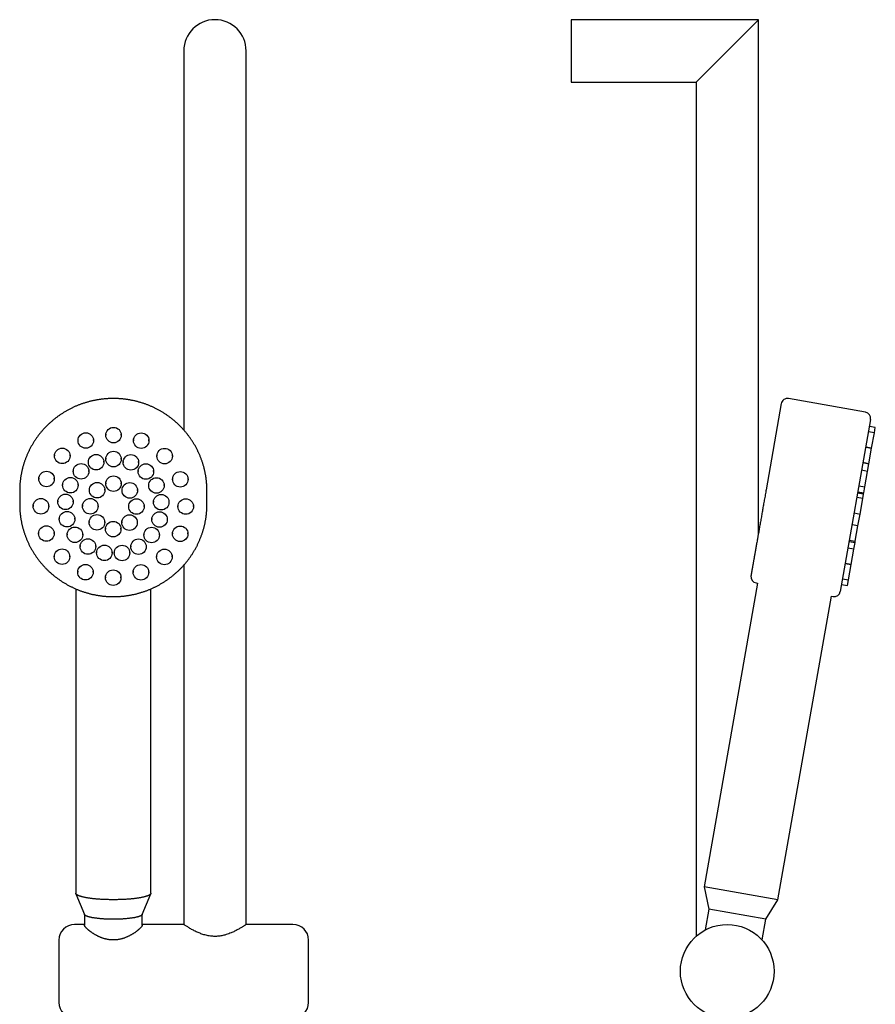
# Model space of a CAD drawing. Header units: millimetres. Extents: x 8 to 1188, y 12 to 1567.
# Tile 14 of 14: x 713 to 987, y 1251 to 1567. Entities that reach past the tile are written whole.
import ezdxf

# ---------------------------------------------------------------- set-up
doc = ezdxf.new("R2010")
doc.units = ezdxf.units.MM

msp = doc.modelspace()

# ---------------------------------------------------------------- linework, layer by layer
at = {"color": 7, "linetype": 'Continuous', "lineweight": 30}
for p, q in [((950, 1567), (890, 1567)), ((890, 1567), (890, 1547)), ((950, 1567), (930, 1547)), ((950, 1402.34), (950, 1567)), ((765.87, 1557), (765.87, 1435.51)), ((785.87, 1277), (785.87, 1557)), ((890, 1547), (930, 1547)), ((930, 1547), (930, 1273.18)), ((984.32, 1441.2), (959.65, 1445.55)), ((957.33, 1443.93), (952.47, 1416.35)), ((985.94, 1438.88), (976.22, 1383.73)), ((987.44, 1436.28), (985.54, 1436.62)), ((987.14, 1434.56), (987.44, 1436.28)), ((740.86, 1434.15), (740.86, 1433.82)), ((745.87, 1433.82), (745.87, 1434.15)), ((987.14, 1434.56), (985.24, 1434.9)), ((986.27, 1429.63), (987.14, 1434.56)), ((731.98, 1432.43), (731.98, 1432.1)), ((736.99, 1432.1), (736.99, 1432.43)), ((749.73, 1432.39), (749.73, 1432.06)), ((754.74, 1432.06), (754.74, 1432.39)), ((986.27, 1429.63), (984.37, 1429.96)), ((984.37, 1429.96), (986.27, 1429.63)), ((985.4, 1424.69), (986.27, 1429.63)), ((986.27, 1429.63), (986.27, 1429.63)), ((724.44, 1427.5), (724.44, 1427.16)), ((729.46, 1427.16), (729.46, 1427.5)), ((740.86, 1426.47), (740.86, 1426.14)), ((745.87, 1426.14), (745.87, 1426.47)), ((757.25, 1427.43), (757.25, 1427.09)), ((762.26, 1427.09), (762.26, 1427.43)), ((735.29, 1425.47), (735.29, 1425.13)), ((740.31, 1425.13), (740.31, 1425.47)), ((746.42, 1425.43), (746.42, 1425.1)), ((751.43, 1425.1), (751.43, 1425.43)), ((985.4, 1424.68), (983.49, 1425.02)), ((983.5, 1425.03), (985.4, 1424.69)), ((984.97, 1422.23), (985.4, 1424.68)), ((985.4, 1424.68), (985.4, 1424.69)), ((730.47, 1422.55), (730.47, 1422.21)), ((735.48, 1422.21), (735.48, 1422.55)), ((751.22, 1422.48), (751.22, 1422.15)), ((756.23, 1422.15), (756.23, 1422.48)), ((984.97, 1422.23), (983.06, 1422.56)), ((984.1, 1417.29), (984.97, 1422.23)), ((719.4, 1420.1), (719.4, 1419.76)), ((724.41, 1419.76), (724.41, 1420.1)), ((727.05, 1418.11), (727.05, 1417.78)), ((732.06, 1417.78), (732.06, 1418.11)), ((740.86, 1418.6), (740.86, 1418.26)), ((745.87, 1418.26), (745.87, 1418.6)), ((754.62, 1418.02), (754.62, 1417.69)), ((759.63, 1417.69), (759.63, 1418.02)), ((762.26, 1420), (762.26, 1419.67)), ((767.27, 1419.67), (767.27, 1420)), ((982.19, 1417.63), (984.1, 1417.29)), ((983.75, 1415.31), (984.1, 1417.29)), ((713.32, 1416.66), (713.32, 1416.01)), ((713.32, 1416.01), (713.32, 1411.66)), ((735.61, 1416.5), (735.61, 1416.16)), ((740.62, 1416.16), (740.62, 1416.5)), ((746.08, 1416.43), (746.08, 1416.09)), ((751.09, 1416.09), (751.09, 1416.43)), ((773.32, 1416.01), (773.31, 1416.63)), ((773.32, 1411.66), (773.32, 1416.01)), ((983.67, 1414.89), (981.77, 1415.22)), ((981.84, 1415.65), (983.75, 1415.31)), ((983.42, 1413.49), (983.67, 1414.89)), ((983.67, 1414.89), (983.75, 1415.31)), ((717.61, 1411.36), (717.61, 1411.02)), ((722.63, 1411.02), (722.63, 1411.36)), ((725.48, 1412.76), (725.48, 1412.42)), ((730.49, 1412.42), (730.49, 1412.76)), ((733.41, 1411.36), (733.41, 1411.02)), ((738.42, 1411.02), (738.42, 1411.36)), ((748.21, 1411.26), (748.21, 1410.92)), ((753.22, 1410.92), (753.22, 1411.26)), ((756.15, 1412.66), (756.15, 1412.32)), ((761.16, 1412.32), (761.16, 1412.66)), ((764.01, 1411.26), (764.01, 1410.92)), ((769.02, 1410.92), (769.02, 1411.26)), ((983.42, 1413.49), (981.52, 1413.83)), ((982.55, 1408.56), (983.42, 1413.49)), ((980.65, 1408.89), (982.55, 1408.56)), ((981.88, 1404.74), (982.55, 1408.56)), ((725.98, 1407.21), (725.98, 1406.87)), ((731, 1406.87), (731, 1407.21)), ((735.54, 1406.19), (735.54, 1405.85)), ((740.55, 1405.85), (740.55, 1406.19)), ((746.01, 1406.12), (746.01, 1405.78)), ((751.02, 1405.78), (751.02, 1406.12)), ((755.61, 1407.11), (755.61, 1406.77)), ((760.62, 1406.77), (760.62, 1407.11)), ((981.88, 1404.74), (979.98, 1405.08)), ((981.01, 1399.81), (981.88, 1404.74)), ((719.36, 1402.61), (719.36, 1402.28)), ((724.37, 1402.28), (724.37, 1402.61)), ((728.49, 1402.21), (728.49, 1401.87)), ((733.5, 1401.87), (733.5, 1402.21)), ((740.76, 1404.02), (740.76, 1403.69)), ((745.77, 1403.69), (745.77, 1404.02)), ((753.07, 1402.13), (753.07, 1401.79)), ((758.08, 1401.79), (758.08, 1402.13)), ((762.22, 1402.52), (762.22, 1402.19)), ((767.23, 1402.19), (767.23, 1402.52)), ((732.66, 1398.44), (732.66, 1398.1)), ((737.67, 1398.1), (737.67, 1398.44)), ((748.87, 1398.39), (748.87, 1398.05)), ((753.89, 1398.05), (753.89, 1398.39)), ((979.04, 1399.74), (980.94, 1399.41)), ((979.11, 1400.15), (981.01, 1399.81)), ((980.57, 1397.32), (980.94, 1399.41)), ((980.94, 1399.41), (981.01, 1399.81)), ((724.37, 1395.19), (724.37, 1394.86)), ((729.38, 1394.86), (729.38, 1395.19)), ((737.93, 1396.41), (737.93, 1396.07)), ((742.94, 1396.07), (742.94, 1396.41)), ((743.59, 1396.39), (743.59, 1396.06)), ((748.6, 1396.06), (748.6, 1396.39)), ((757.18, 1395.12), (757.18, 1394.79)), ((762.19, 1394.79), (762.19, 1395.12)), ((980.57, 1397.32), (978.67, 1397.66)), ((979.7, 1392.39), (980.57, 1397.32)), ((765.87, 1392.15), (765.87, 1277)), ((979.7, 1392.36), (977.79, 1392.69)), ((977.8, 1392.72), (979.7, 1392.39)), ((978.83, 1387.42), (979.7, 1392.36)), ((979.7, 1392.36), (979.7, 1392.39)), ((731.89, 1390.22), (731.89, 1389.89)), ((736.9, 1389.89), (736.9, 1390.22)), ((749.64, 1390.19), (749.64, 1389.85)), ((754.65, 1389.85), (754.65, 1390.19)), ((740.76, 1388.47), (740.76, 1388.13)), ((745.77, 1388.13), (745.77, 1388.47)), ((949.74, 1386.37), (932.59, 1289.1)), ((949.23, 1386.46), (949.74, 1386.37)), ((976.61, 1386), (978.52, 1385.66)), ((976.92, 1387.76), (978.83, 1387.42)), ((978.52, 1385.66), (978.83, 1387.42)), ((731.31, 1384.55), (731.31, 1287.02)), ((755.32, 1287.02), (755.32, 1384.55)), ((956.24, 1284.93), (973.39, 1382.2)), ((973.39, 1382.2), (973.9, 1382.11)), ((932.59, 1289.1), (934.12, 1281.88)), ((956.24, 1284.93), (932.59, 1289.1)), ((731.34, 1286.87), (734.1, 1280.16)), ((752.54, 1280.16), (755.29, 1286.87)), ((952.33, 1278.67), (956.24, 1284.93)), ((934.12, 1281.88), (932.95, 1275.24)), ((952.33, 1278.67), (934.12, 1281.88)), ((734.07, 1280.22), (734.07, 1276.77)), ((752.56, 1276.77), (752.56, 1280.22)), ((951.15, 1272.03), (952.33, 1278.67)), ((734.07, 1277), (730.87, 1277)), ((765.87, 1277), (752.56, 1277)), ((800.87, 1277), (785.87, 1277)), ((725.87, 1272), (725.87, 1262)), ((805.87, 1252), (805.87, 1262))]:
    msp.add_line(p, q, dxfattribs=at)
at = {"color": 7, "linetype": 'Continuous', "lineweight": 30, "flags": 128}
for points in [[(713.32, 1412.31), (713.32, 1411.66), (713.32, 1411.07)], [(773.31, 1411), (773.32, 1411.66), (773.31, 1412.29)], [(743.32, 1284.93), (743, 1284.93), (742.69, 1284.93), (742.37, 1284.94), (742.06, 1284.94), (741.75, 1284.95), (741.44, 1284.96), (741.13, 1284.97), (740.82, 1284.98), (740.51, 1284.99), (740.21, 1285), (739.91, 1285.02), (739.61, 1285.03), (739.31, 1285.05), (739.01, 1285.07), (738.72, 1285.09), (738.43, 1285.11), (738.15, 1285.13), (737.86, 1285.16), (737.59, 1285.18), (737.31, 1285.21), (737.04, 1285.24), (736.78, 1285.27), (736.51, 1285.3), (736.26, 1285.33), (736.01, 1285.36), (735.76, 1285.4), (735.52, 1285.43), (735.28, 1285.47), (735.05, 1285.5), (734.83, 1285.54), (734.61, 1285.58), (734.39, 1285.62), (734.19, 1285.66), (733.98, 1285.7), (733.79, 1285.75), (733.6, 1285.79), (733.42, 1285.84), (733.25, 1285.88), (733.08, 1285.93), (732.92, 1285.97), (732.76, 1286.02), (732.62, 1286.07), (732.48, 1286.12), (732.35, 1286.17), (732.22, 1286.22), (732.11, 1286.27), (732, 1286.32), (731.9, 1286.37), (731.8, 1286.42), (731.72, 1286.48), (731.64, 1286.53), (731.57, 1286.58), (731.51, 1286.64), (731.46, 1286.69), (731.41, 1286.74), (731.37, 1286.8), (731.35, 1286.85), (731.32, 1286.91), (731.31, 1286.96), (731.31, 1287.02)], [(755.32, 1287.02), (755.32, 1286.96), (755.31, 1286.91), (755.29, 1286.85), (755.26, 1286.8), (755.22, 1286.74), (755.18, 1286.69), (755.12, 1286.64), (755.06, 1286.58), (754.99, 1286.53), (754.91, 1286.48), (754.83, 1286.42), (754.74, 1286.37), (754.63, 1286.32), (754.53, 1286.27), (754.41, 1286.22), (754.29, 1286.17), (754.15, 1286.12), (754.01, 1286.07), (753.87, 1286.02), (753.71, 1285.97), (753.55, 1285.93), (753.39, 1285.88), (753.21, 1285.84), (753.03, 1285.79), (752.84, 1285.75), (752.65, 1285.7), (752.45, 1285.66), (752.24, 1285.62), (752.03, 1285.58), (751.81, 1285.54), (751.58, 1285.5), (751.35, 1285.47), (751.11, 1285.43), (750.87, 1285.4), (750.63, 1285.36), (750.37, 1285.33), (750.12, 1285.3), (749.86, 1285.27), (749.59, 1285.24), (749.32, 1285.21), (749.05, 1285.18), (748.77, 1285.16), (748.49, 1285.13), (748.2, 1285.11), (747.91, 1285.09), (747.62, 1285.07), (747.32, 1285.05), (747.03, 1285.03), (746.73, 1285.02), (746.42, 1285), (746.12, 1284.99), (745.81, 1284.98), (745.5, 1284.97), (745.19, 1284.96), (744.88, 1284.95), (744.57, 1284.94), (744.26, 1284.94), (743.94, 1284.93), (743.63, 1284.93), (743.32, 1284.93)], [(743.32, 1278.67), (743.05, 1278.67), (742.78, 1278.68), (742.51, 1278.68), (742.24, 1278.68), (741.97, 1278.69), (741.7, 1278.7), (741.44, 1278.71), (741.17, 1278.72), (740.91, 1278.73), (740.65, 1278.74), (740.4, 1278.75), (740.14, 1278.77), (739.89, 1278.79), (739.64, 1278.8), (739.39, 1278.82), (739.15, 1278.84), (738.91, 1278.87), (738.67, 1278.89), (738.44, 1278.91), (738.22, 1278.94), (737.99, 1278.97), (737.77, 1278.99), (737.56, 1279.02), (737.35, 1279.05), (737.15, 1279.08), (736.95, 1279.11), (736.76, 1279.15), (736.57, 1279.18), (736.39, 1279.22), (736.21, 1279.25), (736.04, 1279.29), (735.88, 1279.32), (735.72, 1279.36), (735.57, 1279.4), (735.43, 1279.44), (735.29, 1279.48), (735.16, 1279.52), (735.03, 1279.56), (734.92, 1279.61), (734.81, 1279.65), (734.71, 1279.69), (734.61, 1279.74), (734.53, 1279.78), (734.45, 1279.83), (734.37, 1279.87), (734.31, 1279.92), (734.25, 1279.96), (734.2, 1280.01), (734.16, 1280.06), (734.13, 1280.1), (734.1, 1280.15), (734.1, 1280.16)], [(752.54, 1280.16), (752.53, 1280.15), (752.5, 1280.1), (752.47, 1280.06), (752.43, 1280.01), (752.38, 1279.96), (752.32, 1279.92), (752.26, 1279.87), (752.19, 1279.83), (752.11, 1279.78), (752.02, 1279.74), (751.92, 1279.69), (751.82, 1279.65), (751.71, 1279.61), (751.6, 1279.56), (751.47, 1279.52), (751.34, 1279.48), (751.21, 1279.44), (751.06, 1279.4), (750.91, 1279.36), (750.75, 1279.32), (750.59, 1279.29), (750.42, 1279.25), (750.24, 1279.22), (750.06, 1279.18), (749.88, 1279.15), (749.68, 1279.11), (749.48, 1279.08), (749.28, 1279.05), (749.07, 1279.02), (748.86, 1278.99), (748.64, 1278.97), (748.42, 1278.94), (748.19, 1278.91), (747.96, 1278.89), (747.72, 1278.87), (747.48, 1278.84), (747.24, 1278.82), (746.99, 1278.8), (746.74, 1278.79), (746.49, 1278.77), (746.24, 1278.75), (745.98, 1278.74), (745.72, 1278.73), (745.46, 1278.72), (745.19, 1278.71), (744.93, 1278.7), (744.66, 1278.69), (744.39, 1278.68), (744.13, 1278.68), (743.86, 1278.68), (743.59, 1278.67), (743.32, 1278.67)], [(785.87, 1277), (785.86, 1277), (785.84, 1276.98), (785.81, 1276.96), (785.76, 1276.93), (785.7, 1276.89), (785.62, 1276.83), (785.53, 1276.78), (785.42, 1276.71), (785.31, 1276.63), (785.18, 1276.55), (785.05, 1276.47), (784.9, 1276.37), (784.74, 1276.27), (784.56, 1276.16), (784.38, 1276.05), (784.18, 1275.93), (783.96, 1275.8), (783.74, 1275.67), (783.49, 1275.53), (783.24, 1275.39), (782.98, 1275.25), (782.7, 1275.1), (782.42, 1274.96), (782.12, 1274.81), (781.87, 1274.69), (781.6, 1274.57), (781.33, 1274.44), (781.05, 1274.32), (780.67, 1274.17), (780.27, 1274.02), (779.86, 1273.87), (779.43, 1273.74), (779, 1273.61), (778.69, 1273.53), (778.38, 1273.46), (778.06, 1273.39), (777.73, 1273.33), (777.4, 1273.29), (777.07, 1273.24), (776.73, 1273.21), (776.39, 1273.19), (776.13, 1273.18), (775.87, 1273.18), (775.51, 1273.19), (775.15, 1273.2), (774.79, 1273.23), (774.43, 1273.27), (774.07, 1273.32), (773.72, 1273.39), (773.36, 1273.46), (773.01, 1273.54), (772.68, 1273.63), (772.35, 1273.72), (772.03, 1273.82), (771.71, 1273.93), (771.4, 1274.04), (771.09, 1274.16), (770.79, 1274.28), (770.49, 1274.41), (770.17, 1274.55), (769.86, 1274.69), (769.55, 1274.84), (769.25, 1274.99), (768.96, 1275.14), (768.68, 1275.29), (768.41, 1275.44), (768.15, 1275.59), (767.87, 1275.74), (767.61, 1275.9), (767.37, 1276.04), (767.14, 1276.19), (766.92, 1276.32), (766.72, 1276.45), (766.54, 1276.56), (766.38, 1276.67), (766.26, 1276.74), (766.16, 1276.81), (766.07, 1276.86), (766, 1276.91), (765.94, 1276.95), (765.9, 1276.98), (765.88, 1276.99), (765.87, 1277), (765.87, 1277)]]:
    msp.add_lwpolyline(points, dxfattribs=at)
at = {"color": 7, "linetype": 'Continuous', "lineweight": 30}
for centre, radius in [((743.37, 1433.84), 2.49), ((734.49, 1432.12), 2.49), ((752.24, 1432.08), 2.49), ((726.95, 1427.19), 2.49), ((737.8, 1425.16), 2.49), ((743.37, 1426.16), 2.49), ((748.93, 1425.12), 2.49), ((759.75, 1427.12), 2.49), ((732.98, 1422.24), 2.49), ((753.73, 1422.17), 2.49), ((721.91, 1419.79), 2.49), ((729.55, 1417.8), 2.49), ((743.37, 1418.29), 2.49), ((757.13, 1417.71), 2.49), ((764.77, 1419.69), 2.49), ((738.12, 1416.19), 2.49), ((748.59, 1416.12), 2.49), ((727.99, 1412.45), 2.49), ((758.66, 1412.35), 2.49), ((720.12, 1411.05), 2.49), ((735.92, 1411.05), 2.49), ((750.72, 1410.95), 2.49), ((766.51, 1410.95), 2.49), ((728.49, 1406.9), 2.49), ((738.05, 1405.88), 2.49), ((748.51, 1405.81), 2.49), ((758.12, 1406.8), 2.49), ((721.87, 1402.3), 2.49), ((731, 1401.9), 2.49), ((743.27, 1403.71), 2.49), ((764.73, 1402.21), 2.49), ((755.58, 1401.82), 2.49), ((735.17, 1398.13), 2.49), ((740.44, 1396.1), 2.49), ((746.1, 1396.08), 2.49), ((751.38, 1398.08), 2.49), ((726.88, 1394.88), 2.49), ((759.68, 1394.81), 2.49), ((734.39, 1389.91), 2.49), ((752.15, 1389.88), 2.49), ((743.27, 1388.16), 2.49), ((940, 1262), 15)]:
    msp.add_circle(centre, radius, dxfattribs=at)
for centre, radius, start, end in [((775.87, 1557), 10, 90, 180), ((775.87, 1557), 10, 0, 90), ((959.3, 1443.58), 2, 80, 170), ((983.97, 1439.23), 2, 350, 80), ((949.58, 1388.43), 2, 170, 260), ((974.25, 1384.08), 2, 260, 350), ((730.87, 1272), 5, 90, 180), ((800.87, 1272), 5, 0, 90), ((730.87, 1252), 5, 180, 270), ((800.87, 1252), 5, 270, 0)]:
    msp.add_arc(centre, radius, start, end, dxfattribs=at)
for points, knots in [([(773.31, 1416.63), (773.31, 1416.76), (773.3, 1417.05), (773.28, 1417.49), (773.25, 1417.94), (773.22, 1418.4), (773.18, 1418.85), (773.13, 1419.3), (773.08, 1419.75), (773.01, 1420.2), (772.94, 1420.65), (772.87, 1421.1), (772.79, 1421.54), (772.7, 1421.99), (772.6, 1422.43), (772.5, 1422.88), (772.39, 1423.32), (772.27, 1423.76), (772.14, 1424.19), (772.01, 1424.63), (771.88, 1425.06), (771.73, 1425.49), (771.58, 1425.92), (771.42, 1426.35), (771.26, 1426.77), (771.09, 1427.2), (770.91, 1427.61), (770.72, 1428.03), (770.53, 1428.44), (770.34, 1428.86), (770.13, 1429.26), (769.92, 1429.67), (769.71, 1430.07), (769.49, 1430.47), (769.26, 1430.86), (769.02, 1431.25), (768.78, 1431.64), (768.54, 1432.02), (768.28, 1432.4), (768.03, 1432.78), (767.76, 1433.15), (767.49, 1433.52), (767.22, 1433.88), (766.93, 1434.24), (766.65, 1434.6), (766.36, 1434.95), (766.06, 1435.3), (765.75, 1435.64), (765.45, 1435.97), (765.13, 1436.31), (764.81, 1436.64), (764.49, 1436.96), (764.16, 1437.28), (763.83, 1437.59), (763.49, 1437.9), (763.14, 1438.2), (762.8, 1438.5), (762.44, 1438.79), (762.09, 1439.08), (761.72, 1439.36), (761.36, 1439.63), (760.99, 1439.91), (760.61, 1440.17), (760.24, 1440.43), (759.85, 1440.68), (759.47, 1440.93), (759.08, 1441.17), (758.68, 1441.41), (758.29, 1441.64), (757.88, 1441.86), (757.48, 1442.08), (757.07, 1442.29), (756.66, 1442.49), (756.25, 1442.69), (755.83, 1442.89), (755.41, 1443.07), (754.99, 1443.25), (754.56, 1443.43), (754.13, 1443.59), (753.7, 1443.75), (753.27, 1443.91), (752.83, 1444.05), (752.39, 1444.2), (751.95, 1444.33), (751.51, 1444.46), (751.07, 1444.58), (750.62, 1444.69), (750.17, 1444.8), (749.72, 1444.9), (749.27, 1444.99), (748.82, 1445.08), (748.36, 1445.16), (747.91, 1445.23), (747.45, 1445.3), (747, 1445.36), (746.54, 1445.41), (746.08, 1445.46), (745.62, 1445.49), (745.16, 1445.53), (744.7, 1445.55), (744.24, 1445.57), (743.78, 1445.58), (743.32, 1445.58), (742.86, 1445.58), (742.4, 1445.57), (741.94, 1445.55), (741.48, 1445.53), (741.02, 1445.49), (740.56, 1445.46), (740.1, 1445.41), (739.64, 1445.36), (739.18, 1445.3), (738.73, 1445.23), (738.27, 1445.16), (737.82, 1445.08), (737.37, 1444.99), (736.92, 1444.9), (736.47, 1444.8), (736.02, 1444.69), (735.57, 1444.58), (735.13, 1444.46), (734.69, 1444.33), (734.25, 1444.2), (733.81, 1444.06), (733.37, 1443.91), (732.94, 1443.76), (732.51, 1443.6), (732.08, 1443.43), (731.65, 1443.25), (731.23, 1443.08), (730.81, 1442.89), (730.39, 1442.7), (729.98, 1442.5), (729.57, 1442.29), (729.16, 1442.08), (728.75, 1441.86), (728.35, 1441.64), (727.95, 1441.41), (727.56, 1441.17), (727.17, 1440.93), (726.78, 1440.69), (726.4, 1440.43), (726.02, 1440.17), (725.65, 1439.91), (725.28, 1439.64), (724.91, 1439.36), (724.55, 1439.08), (724.19, 1438.79), (723.84, 1438.5), (723.49, 1438.2), (723.15, 1437.9), (722.81, 1437.59), (722.48, 1437.28), (722.15, 1436.96), (721.82, 1436.64), (721.5, 1436.31), (721.19, 1435.98), (720.88, 1435.64), (720.58, 1435.3), (720.28, 1434.95), (719.99, 1434.6), (719.7, 1434.25), (719.42, 1433.89), (719.14, 1433.52), (718.87, 1433.16), (718.61, 1432.78), (718.35, 1432.41), (718.1, 1432.03), (717.85, 1431.64), (717.61, 1431.26), (717.38, 1430.87), (717.15, 1430.47), (716.93, 1430.07), (716.71, 1429.67), (716.5, 1429.27), (716.3, 1428.86), (716.1, 1428.45), (715.91, 1428.04), (715.72, 1427.62), (715.55, 1427.2), (715.38, 1426.78), (715.21, 1426.35), (715.05, 1425.93), (714.9, 1425.5), (714.76, 1425.07), (714.62, 1424.63), (714.49, 1424.2), (714.36, 1423.76), (714.25, 1423.32), (714.14, 1422.88), (714.03, 1422.44), (713.94, 1422), (713.85, 1421.55), (713.76, 1421.1), (713.69, 1420.66), (713.62, 1420.21), (713.56, 1419.76), (713.5, 1419.31), (713.45, 1418.85), (713.41, 1418.4), (713.38, 1417.95), (713.35, 1417.5), (713.33, 1417.07), (713.33, 1416.79), (713.32, 1416.66)], [0, 0, 0, 0, 0.00445, 0.009403, 0.014357, 0.01931, 0.024263, 0.029217, 0.03417, 0.039123, 0.044077, 0.04903, 0.053984, 0.058937, 0.063891, 0.068844, 0.073798, 0.078752, 0.083705, 0.088659, 0.093613, 0.098567, 0.103521, 0.108475, 0.113429, 0.118383, 0.123338, 0.128292, 0.133246, 0.138201, 0.143155, 0.14811, 0.153065, 0.15802, 0.162975, 0.16793, 0.172885, 0.17784, 0.182796, 0.187751, 0.192707, 0.197662, 0.202618, 0.207574, 0.21253, 0.217486, 0.222442, 0.227399, 0.232355, 0.237312, 0.242268, 0.247225, 0.252182, 0.257139, 0.262096, 0.267053, 0.27201, 0.276968, 0.281925, 0.286883, 0.29184, 0.296798, 0.301756, 0.306714, 0.311672, 0.31663, 0.321589, 0.326547, 0.331506, 0.336464, 0.341423, 0.346382, 0.351341, 0.356299, 0.361258, 0.366218, 0.371177, 0.376136, 0.381095, 0.386055, 0.391014, 0.395974, 0.400933, 0.405893, 0.410853, 0.415812, 0.420772, 0.425732, 0.430692, 0.435652, 0.440612, 0.445572, 0.450532, 0.455492, 0.460453, 0.465413, 0.470373, 0.475333, 0.480293, 0.485254, 0.490214, 0.495174, 0.500135, 0.505095, 0.510055, 0.515016, 0.519976, 0.524936, 0.529897, 0.534857, 0.539817, 0.544777, 0.549738, 0.554698, 0.559658, 0.564618, 0.569578, 0.574538, 0.579498, 0.584458, 0.589418, 0.594378, 0.599338, 0.604298, 0.609258, 0.614217, 0.619177, 0.624137, 0.629096, 0.634056, 0.639015, 0.643974, 0.648933, 0.653893, 0.658852, 0.663811, 0.66877, 0.673728, 0.678687, 0.683646, 0.688604, 0.693563, 0.698521, 0.703479, 0.708438, 0.713396, 0.718354, 0.723311, 0.728269, 0.733227, 0.738184, 0.743142, 0.748099, 0.753056, 0.758014, 0.762971, 0.767927, 0.772884, 0.777841, 0.782798, 0.787754, 0.79271, 0.797667, 0.802623, 0.807579, 0.812535, 0.817491, 0.822446, 0.827402, 0.832357, 0.837313, 0.842268, 0.847223, 0.852178, 0.857133, 0.862088, 0.867043, 0.871998, 0.876953, 0.881907, 0.886862, 0.891816, 0.89677, 0.901725, 0.906679, 0.911633, 0.916587, 0.921541, 0.926495, 0.931449, 0.936402, 0.941356, 0.94631, 0.951263, 0.956217, 0.96117, 0.966124, 0.971077, 0.976031, 0.980984, 0.985937, 0.990891, 0.995844, 1, 1, 1, 1]), ([(952.47, 1416.35), (952.42, 1416.08), (952.32, 1415.52), (952.18, 1414.7), (952.03, 1413.87), (951.89, 1413.05), (951.74, 1412.23), (951.6, 1411.43), (951.46, 1410.64), (951.33, 1409.88), (951.2, 1409.13), (951.06, 1408.38), (950.93, 1407.62), (950.79, 1406.85), (950.66, 1406.08), (950.52, 1405.31), (950.39, 1404.56), (950.26, 1403.82), (950.14, 1403.11), (950.02, 1402.45), (949.91, 1401.83), (949.81, 1401.28), (949.73, 1400.81), (949.66, 1400.43), (949.62, 1400.17), (949.59, 1400.03), (949.58, 1399.99), (949.58, 1399.94), (949.57, 1399.9), (949.56, 1399.85), (949.51, 1399.59), (949.43, 1399.12), (949.32, 1398.46), (949.2, 1397.81), (949.09, 1397.18), (948.98, 1396.57), (948.88, 1395.98), (948.78, 1395.42), (948.68, 1394.87), (948.59, 1394.35), (948.5, 1393.86), (948.42, 1393.4), (948.35, 1392.98), (948.3, 1392.69), (948.26, 1392.49), (948.25, 1392.4), (948.23, 1392.3), (948.21, 1392.21), (948.2, 1392.11), (948.16, 1391.94), (948.12, 1391.68), (948.06, 1391.35), (948.01, 1391.05), (947.96, 1390.76), (947.92, 1390.52), (947.88, 1390.33), (947.85, 1390.17), (947.83, 1390.02), (947.8, 1389.88), (947.78, 1389.75), (947.75, 1389.6), (947.73, 1389.45), (947.7, 1389.29), (947.67, 1389.15), (947.65, 1389.04), (947.64, 1388.94), (947.62, 1388.87), (947.61, 1388.82), (947.61, 1388.78), (947.61, 1388.78), (947.61, 1388.78)], [0, 0, 0, 0, 0.019118, 0.038235, 0.057353, 0.07647, 0.095588, 0.114705, 0.132731, 0.150756, 0.168781, 0.186806, 0.204831, 0.223949, 0.243066, 0.262184, 0.281302, 0.300419, 0.319537, 0.33636, 0.353184, 0.370007, 0.381111, 0.392215, 0.401986, 0.403266, 0.404546, 0.405825, 0.407105, 0.408384, 0.409664, 0.429551, 0.449437, 0.469324, 0.489211, 0.509098, 0.528984, 0.548871, 0.56836, 0.587849, 0.607338, 0.626827, 0.643978, 0.661128, 0.66562, 0.670112, 0.674604, 0.679096, 0.683588, 0.68808, 0.705283, 0.722485, 0.739688, 0.756891, 0.774093, 0.785355, 0.796618, 0.80788, 0.819143, 0.830405, 0.841667, 0.859334, 0.877001, 0.894664, 0.912326, 0.930064, 0.947551, 0.965036, 0.982518, 1, 1, 1, 1]), ([(713.32, 1411.07), (713.33, 1410.92), (713.33, 1410.62), (713.35, 1410.17), (713.38, 1409.72), (713.41, 1409.26), (713.45, 1408.81), (713.5, 1408.36), (713.56, 1407.91), (713.62, 1407.46), (713.69, 1407.01), (713.76, 1406.56), (713.85, 1406.12), (713.94, 1405.67), (714.03, 1405.23), (714.14, 1404.78), (714.25, 1404.34), (714.36, 1403.9), (714.49, 1403.47), (714.62, 1403.03), (714.76, 1402.6), (714.9, 1402.17), (715.05, 1401.74), (715.21, 1401.31), (715.37, 1400.89), (715.54, 1400.47), (715.72, 1400.05), (715.91, 1399.63), (716.1, 1399.22), (716.29, 1398.81), (716.5, 1398.4), (716.71, 1397.99), (716.92, 1397.59), (717.15, 1397.19), (717.37, 1396.8), (717.61, 1396.41), (717.85, 1396.02), (718.09, 1395.64), (718.35, 1395.26), (718.61, 1394.88), (718.87, 1394.51), (719.14, 1394.14), (719.42, 1393.78), (719.7, 1393.42), (719.98, 1393.06), (720.28, 1392.71), (720.57, 1392.37), (720.88, 1392.02), (721.19, 1391.69), (721.5, 1391.35), (721.82, 1391.03), (722.14, 1390.7), (722.47, 1390.38), (722.8, 1390.07), (723.14, 1389.76), (723.49, 1389.46), (723.83, 1389.16), (724.19, 1388.87), (724.54, 1388.58), (724.91, 1388.3), (725.27, 1388.03), (725.64, 1387.76), (726.02, 1387.49), (726.4, 1387.23), (726.78, 1386.98), (727.16, 1386.73), (727.55, 1386.49), (727.95, 1386.25), (728.35, 1386.02), (728.75, 1385.8), (729.15, 1385.58), (729.56, 1385.37), (729.97, 1385.17), (730.39, 1384.97), (730.8, 1384.78), (731.22, 1384.59), (731.65, 1384.41), (732.07, 1384.24), (732.5, 1384.07), (732.93, 1383.91), (733.37, 1383.75), (733.8, 1383.61), (734.24, 1383.47), (734.68, 1383.33), (735.12, 1383.2), (735.57, 1383.08), (736.01, 1382.97), (736.46, 1382.86), (736.91, 1382.76), (737.36, 1382.67), (737.81, 1382.58), (738.27, 1382.5), (738.72, 1382.43), (739.18, 1382.36), (739.63, 1382.3), (740.09, 1382.25), (740.55, 1382.21), (741.01, 1382.17), (741.47, 1382.14), (741.93, 1382.11), (742.39, 1382.09), (742.85, 1382.08), (743.31, 1382.08), (743.77, 1382.08), (744.23, 1382.09), (744.69, 1382.11), (745.15, 1382.14), (745.61, 1382.17), (746.07, 1382.21), (746.53, 1382.25), (746.99, 1382.3), (747.45, 1382.36), (747.9, 1382.43), (748.36, 1382.5), (748.81, 1382.58), (749.26, 1382.67), (749.71, 1382.76), (750.16, 1382.86), (750.61, 1382.97), (751.06, 1383.08), (751.5, 1383.2), (751.94, 1383.33), (752.39, 1383.46), (752.82, 1383.6), (753.26, 1383.75), (753.69, 1383.91), (754.12, 1384.07), (754.55, 1384.23), (754.98, 1384.41), (755.4, 1384.59), (755.82, 1384.77), (756.24, 1384.96), (756.65, 1385.16), (757.07, 1385.37), (757.47, 1385.58), (757.88, 1385.8), (758.28, 1386.02), (758.68, 1386.25), (759.07, 1386.49), (759.46, 1386.73), (759.85, 1386.98), (760.23, 1387.23), (760.61, 1387.49), (760.98, 1387.75), (761.35, 1388.02), (761.72, 1388.3), (762.08, 1388.58), (762.44, 1388.87), (762.79, 1389.16), (763.14, 1389.46), (763.48, 1389.76), (763.82, 1390.07), (764.16, 1390.38), (764.48, 1390.7), (764.81, 1391.02), (765.13, 1391.35), (765.44, 1391.68), (765.75, 1392.02), (766.05, 1392.36), (766.35, 1392.71), (766.64, 1393.06), (766.93, 1393.41), (767.21, 1393.77), (767.49, 1394.14), (767.76, 1394.51), (768.02, 1394.88), (768.28, 1395.25), (768.53, 1395.63), (768.78, 1396.02), (769.02, 1396.4), (769.26, 1396.8), (769.48, 1397.19), (769.71, 1397.59), (769.92, 1397.99), (770.13, 1398.39), (770.33, 1398.8), (770.53, 1399.21), (770.72, 1399.62), (770.91, 1400.04), (771.08, 1400.46), (771.26, 1400.88), (771.42, 1401.31), (771.58, 1401.73), (771.73, 1402.16), (771.87, 1402.59), (772.01, 1403.03), (772.14, 1403.46), (772.27, 1403.9), (772.38, 1404.34), (772.49, 1404.78), (772.6, 1405.22), (772.7, 1405.67), (772.79, 1406.11), (772.87, 1406.56), (772.94, 1407.01), (773.01, 1407.45), (773.07, 1407.9), (773.13, 1408.36), (773.18, 1408.81), (773.22, 1409.26), (773.25, 1409.71), (773.28, 1410.17), (773.3, 1410.6), (773.3, 1410.87), (773.31, 1411)], [0, 0, 0, 0, 0.004887, 0.0098382, 0.0147893, 0.0197404, 0.0246916, 0.0296427, 0.0345939, 0.0395451, 0.0444963, 0.0494476, 0.0543989, 0.0593502, 0.0643016, 0.069253, 0.0742045, 0.079156, 0.0841076, 0.0890592, 0.0940109, 0.0989626, 0.1039145, 0.1088663, 0.1138183, 0.1187703, 0.1237224, 0.1286746, 0.1336269, 0.1385792, 0.1435317, 0.1484842, 0.1534368, 0.1583895, 0.1633423, 0.1682952, 0.1732482, 0.1782013, 0.1831545, 0.1881078, 0.1930612, 0.1980147, 0.2029683, 0.207922, 0.2128759, 0.2178298, 0.2227838, 0.227738, 0.2326922, 0.2376466, 0.242601, 0.2475556, 0.2525103, 0.2574651, 0.26242, 0.267375, 0.2723301, 0.2772853, 0.2822406, 0.287196, 0.2921516, 0.2971072, 0.3020629, 0.3070188, 0.3119747, 0.3169307, 0.3218869, 0.3268431, 0.3317994, 0.3367558, 0.3417123, 0.3466689, 0.3516256, 0.3565823, 0.3615392, 0.3664961, 0.3714531, 0.3764102, 0.3813673, 0.3863246, 0.3912819, 0.3962392, 0.4011966, 0.4061541, 0.4111117, 0.4160693, 0.4210269, 0.4259846, 0.4309424, 0.4359002, 0.440858, 0.4458159, 0.4507739, 0.4557318, 0.4606898, 0.4656478, 0.4706059, 0.475564, 0.4805221, 0.4854802, 0.4904383, 0.4953964, 0.5003546, 0.5053127, 0.5102709, 0.515229, 0.5201872, 0.5251453, 0.5301035, 0.5350616, 0.5400197, 0.5449778, 0.5499359, 0.5548939, 0.5598519, 0.5648099, 0.5697678, 0.5747258, 0.5796836, 0.5846415, 0.5895992, 0.594557, 0.5995147, 0.6044723, 0.6094299, 0.6143874, 0.6193449, 0.6243023, 0.6292596, 0.6342169, 0.6391741, 0.6441312, 0.6490883, 0.6540452, 0.6590021, 0.6639589, 0.6689157, 0.6738723, 0.6788288, 0.6837853, 0.6887417, 0.693698, 0.6986541, 0.7036102, 0.7085662, 0.7135221, 0.7184779, 0.7234336, 0.7283892, 0.7333447, 0.7383001, 0.7432553, 0.7482105, 0.7531656, 0.7581205, 0.7630754, 0.7680301, 0.7729847, 0.7779393, 0.7828937, 0.787848, 0.7928022, 0.7977563, 0.8027102, 0.8076641, 0.8126179, 0.8175715, 0.8225251, 0.8274785, 0.8324319, 0.8373851, 0.8423383, 0.8472913, 0.8522443, 0.8571971, 0.8621499, 0.8671025, 0.8720551, 0.8770076, 0.88196, 0.8869123, 0.8918645, 0.8968166, 0.9017687, 0.9067207, 0.9116726, 0.9166245, 0.9215762, 0.926528, 0.9314796, 0.9364312, 0.9413827, 0.9463342, 0.9512857, 0.9562371, 0.9611884, 0.9661397, 0.971091, 0.9760422, 0.9809935, 0.9859447, 0.9908958, 0.995847, 1, 1, 1, 1]), ([(752.56, 1276.77), (752.56, 1276.77), (752.56, 1276.75), (752.55, 1276.7), (752.53, 1276.63), (752.5, 1276.55), (752.46, 1276.47), (752.4, 1276.38), (752.33, 1276.28), (752.25, 1276.17), (752.16, 1276.06), (752.05, 1275.95), (751.94, 1275.83), (751.82, 1275.7), (751.68, 1275.58), (751.54, 1275.44), (751.38, 1275.31), (751.22, 1275.16), (751.04, 1275.02), (750.84, 1274.86), (750.63, 1274.7), (750.41, 1274.54), (750.17, 1274.37), (749.92, 1274.21), (749.67, 1274.04), (749.4, 1273.88), (749.12, 1273.71), (748.81, 1273.54), (748.48, 1273.37), (748.14, 1273.2), (747.79, 1273.04), (747.43, 1272.88), (747.05, 1272.73), (746.67, 1272.59), (746.29, 1272.47), (745.92, 1272.37), (745.57, 1272.29), (745.21, 1272.21), (744.84, 1272.15), (744.47, 1272.09), (744.09, 1272.06), (743.7, 1272.03), (743.33, 1272.03), (742.98, 1272.03), (742.64, 1272.05), (742.3, 1272.08), (741.95, 1272.12), (741.61, 1272.18), (741.28, 1272.24), (740.94, 1272.31), (740.61, 1272.4), (740.29, 1272.49), (739.98, 1272.59), (739.67, 1272.7), (739.37, 1272.81), (739.08, 1272.93), (738.78, 1273.06), (738.5, 1273.19), (738.21, 1273.34), (737.92, 1273.49), (737.63, 1273.65), (737.34, 1273.81), (737.07, 1273.98), (736.8, 1274.15), (736.54, 1274.32), (736.3, 1274.49), (736.07, 1274.65), (735.87, 1274.8), (735.7, 1274.93), (735.53, 1275.07), (735.35, 1275.22), (735.16, 1275.38), (734.99, 1275.54), (734.84, 1275.68), (734.71, 1275.8), (734.6, 1275.92), (734.49, 1276.04), (734.39, 1276.16), (734.3, 1276.28), (734.22, 1276.39), (734.16, 1276.5), (734.11, 1276.59), (734.08, 1276.68), (734.07, 1276.74), (734.07, 1276.77), (734.07, 1276.77)], [0, 0, 0, 0, 0.0017085, 0.0128161, 0.0239434, 0.0352222, 0.0465011, 0.0578609, 0.0692208, 0.0807338, 0.0922668, 0.1034207, 0.1145917, 0.1258876, 0.1371836, 0.1485444, 0.1599053, 0.1713876, 0.1828851, 0.1953389, 0.2078107, 0.2204162, 0.2330217, 0.2456971, 0.2583726, 0.271181, 0.284007, 0.2980459, 0.3121084, 0.326367, 0.3406254, 0.3549945, 0.3693634, 0.3839545, 0.3985809, 0.4109505, 0.4233447, 0.4359517, 0.4485585, 0.4612884, 0.4740181, 0.4869903, 0.4999991, 0.5113392, 0.5227039, 0.5342539, 0.545804, 0.5574522, 0.5691005, 0.5809318, 0.5927859, 0.6041252, 0.6154825, 0.6269657, 0.638449, 0.6499963, 0.6615437, 0.6732103, 0.6848915, 0.6977118, 0.7105503, 0.7235271, 0.7365038, 0.7495545, 0.7626051, 0.7757984, 0.7890117, 0.7996794, 0.810347, 0.8210604, 0.8317739, 0.8462792, 0.8608165, 0.8718975, 0.8829784, 0.8941234, 0.9052684, 0.918026, 0.9308104, 0.9438168, 0.956823, 0.9699535, 0.9830839, 0.9964559, 1, 1, 1, 1]), ([(805.87, 1262), (805.87, 1262.15), (805.87, 1262.45), (805.87, 1262.77), (805.87, 1262.99), (805.87, 1263.09), (805.87, 1263.19), (805.87, 1263.29), (805.87, 1263.37), (805.87, 1263.44), (805.87, 1263.51), (805.87, 1263.58), (805.87, 1263.68), (805.87, 1263.78), (805.87, 1263.91), (805.87, 1264.05), (805.87, 1264.19), (805.87, 1264.33), (805.87, 1264.45), (805.87, 1264.56), (805.87, 1264.63), (805.87, 1264.67), (805.87, 1264.7), (805.87, 1264.72), (805.87, 1264.74), (805.87, 1264.75), (805.87, 1264.77), (805.87, 1264.79), (805.87, 1264.94), (805.87, 1265.23), (805.87, 1265.65), (805.87, 1266.07), (805.87, 1266.47), (805.87, 1266.87), (805.87, 1267.26), (805.87, 1267.64), (805.87, 1267.98), (805.87, 1268.3), (805.87, 1268.6), (805.87, 1268.9), (805.87, 1269.2), (805.87, 1269.47), (805.87, 1269.73), (805.87, 1269.96), (805.87, 1270.19), (805.87, 1270.41), (805.87, 1270.62), (805.87, 1270.83), (805.87, 1271.03), (805.87, 1271.21), (805.87, 1271.36), (805.87, 1271.48), (805.87, 1271.56), (805.87, 1271.62), (805.87, 1271.65), (805.87, 1271.66), (805.87, 1271.66), (805.87, 1271.67), (805.87, 1271.68), (805.87, 1271.69), (805.87, 1271.69), (805.87, 1271.7), (805.87, 1271.71), (805.87, 1271.72), (805.87, 1271.74), (805.87, 1271.75), (805.87, 1271.77), (805.87, 1271.79), (805.87, 1271.81), (805.87, 1271.83), (805.87, 1271.85), (805.87, 1271.87), (805.87, 1271.89), (805.87, 1271.91), (805.87, 1271.93), (805.87, 1271.94), (805.87, 1271.97), (805.87, 1271.99), (805.87, 1272), (805.87, 1272), (805.87, 1272), (805.87, 1272), (805.87, 1272), (805.87, 1272), (805.87, 1272), (805.87, 1272), (805.87, 1272)], [0, 0, 0, 0, 0.028331, 0.056663, 0.063024, 0.069385, 0.075745, 0.082106, 0.088467, 0.092279, 0.095982, 0.10081, 0.106763, 0.113842, 0.122047, 0.131376, 0.141148, 0.149911, 0.157893, 0.164848, 0.170774, 0.172324, 0.173785, 0.175157, 0.176439, 0.177632, 0.178736, 0.179751, 0.180677, 0.2093, 0.237923, 0.266547, 0.29517, 0.323793, 0.352417, 0.38104, 0.409664, 0.433686, 0.458557, 0.484276, 0.510844, 0.538261, 0.561757, 0.585842, 0.610517, 0.635781, 0.661635, 0.688077, 0.716751, 0.745425, 0.774096, 0.793014, 0.811932, 0.82858, 0.830449, 0.832318, 0.834186, 0.836055, 0.837924, 0.839792, 0.841661, 0.843065, 0.845486, 0.848921, 0.853373, 0.857778, 0.862866, 0.868636, 0.875088, 0.881913, 0.886658, 0.897196, 0.906824, 0.914653, 0.921989, 0.930522, 0.939055, 0.973183, 0.9882, 0.989886, 0.991572, 0.993257, 0.994943, 0.996629, 0.998314, 1, 1, 1, 1]), ([(725.87, 1262), (725.87, 1261.85), (725.87, 1261.55), (725.87, 1261.23), (725.87, 1261.01), (725.87, 1260.91), (725.87, 1260.81), (725.87, 1260.71), (725.87, 1260.63), (725.87, 1260.56), (725.87, 1260.49), (725.87, 1260.42), (725.87, 1260.32), (725.87, 1260.22), (725.87, 1260.09), (725.87, 1259.95), (725.87, 1259.81), (725.87, 1259.67), (725.87, 1259.55), (725.87, 1259.44), (725.87, 1259.37), (725.87, 1259.33), (725.87, 1259.3), (725.87, 1259.28), (725.87, 1259.26), (725.87, 1259.25), (725.87, 1259.23), (725.87, 1259.21), (725.87, 1259.06), (725.87, 1258.77), (725.87, 1258.35), (725.87, 1257.93), (725.87, 1257.53), (725.87, 1257.13), (725.87, 1256.74), (725.87, 1256.36), (725.87, 1256.02), (725.87, 1255.7), (725.87, 1255.4), (725.87, 1255.1), (725.87, 1254.8), (725.87, 1254.53), (725.87, 1254.27), (725.87, 1254.04), (725.87, 1253.81), (725.87, 1253.59), (725.87, 1253.38), (725.87, 1253.17), (725.87, 1252.97), (725.87, 1252.79), (725.87, 1252.64), (725.87, 1252.52), (725.87, 1252.44), (725.87, 1252.38), (725.87, 1252.35), (725.87, 1252.34), (725.87, 1252.34), (725.87, 1252.33), (725.87, 1252.32), (725.87, 1252.31), (725.87, 1252.31), (725.87, 1252.3), (725.87, 1252.29), (725.87, 1252.28), (725.87, 1252.26), (725.87, 1252.25), (725.87, 1252.23), (725.87, 1252.21), (725.87, 1252.19), (725.87, 1252.17), (725.87, 1252.15), (725.87, 1252.13), (725.87, 1252.11), (725.87, 1252.09), (725.87, 1252.07), (725.87, 1252.06), (725.87, 1252.03), (725.87, 1252.01), (725.87, 1252), (725.87, 1252), (725.87, 1252), (725.87, 1252), (725.87, 1252), (725.87, 1252), (725.87, 1252), (725.87, 1252), (725.87, 1252)], [0, 0, 0, 0, 0.028331, 0.056663, 0.063024, 0.069385, 0.075745, 0.082106, 0.088467, 0.092279, 0.095982, 0.10081, 0.106764, 0.113842, 0.122047, 0.131376, 0.141148, 0.149911, 0.157893, 0.164848, 0.170774, 0.172324, 0.173785, 0.175157, 0.176439, 0.177632, 0.178736, 0.179751, 0.180677, 0.2093, 0.237923, 0.266547, 0.29517, 0.323793, 0.352417, 0.38104, 0.409664, 0.433685, 0.458556, 0.484275, 0.510843, 0.538259, 0.561755, 0.585841, 0.610516, 0.63578, 0.661634, 0.688077, 0.716751, 0.745425, 0.774096, 0.793014, 0.811932, 0.82858, 0.830449, 0.832318, 0.834186, 0.836055, 0.837924, 0.839792, 0.841661, 0.843065, 0.845486, 0.848921, 0.853373, 0.857778, 0.862866, 0.868636, 0.875088, 0.881913, 0.886658, 0.897196, 0.906824, 0.914653, 0.921989, 0.930522, 0.939055, 0.973183, 0.9882, 0.989886, 0.991572, 0.993257, 0.994943, 0.996629, 0.998314, 1, 1, 1, 1])]:
    msp.add_open_spline(points, degree=3, knots=knots, dxfattribs=at)

doc.saveas('drawing.dxf')
